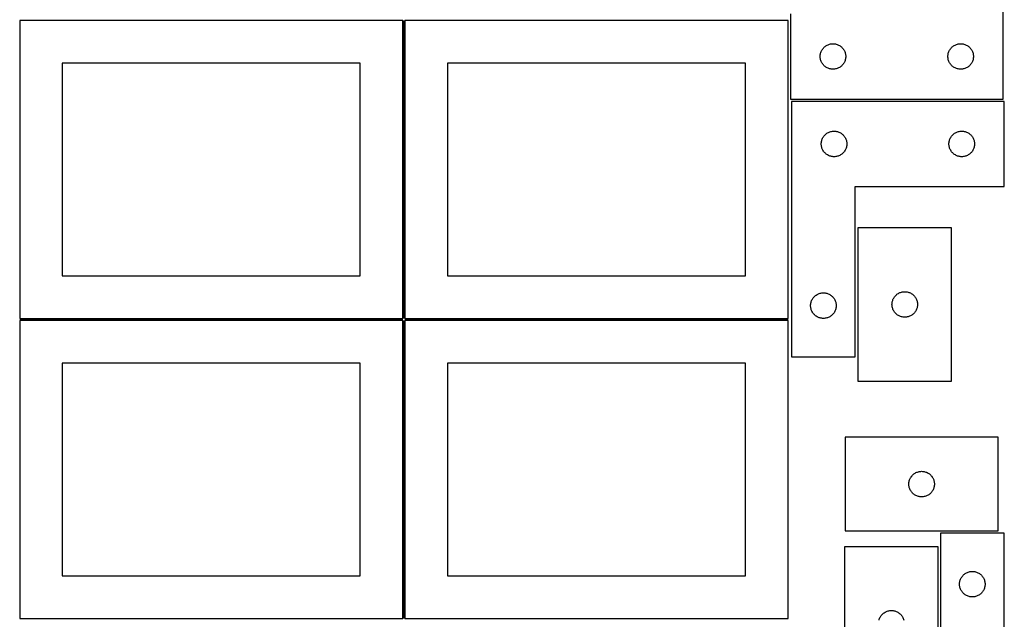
# Model space of a CAD drawing. Header units: millimetres. Extents: x 7 to 1243, y 7 to 2493.
# Tile 4 of 14: x 550 to 1243, y 852 to 1275. Entities that reach past the tile are written whole.
import ezdxf

# ---------------------------------------------------------------- set-up
doc = ezdxf.new("R2010")
doc.units = ezdxf.units.MM
doc.layers.add('COMMON', color=5, linetype='CONTINUOUS', true_color=0x0000ff)
doc.layers.add('CUT', color=7, linetype='CONTINUOUS', true_color=0x000000)

msp = doc.modelspace()

# ---------------------------------------------------------------- linework, layer by layer
at = {"layer": 'COMMON'}
for p, q in [((820.312896, 1274.050694), (820.312896, 1064.0629)), ((549.562896, 1063.312899), (819.562896, 1063.312899)), ((820.312896, 1062.550693), (820.312896, 852.562899)), ((821.062897, 1063.300693), (1091.062897, 1063.300693))]:
    msp.add_line(p, q, dxfattribs=at)
at = {"layer": 'CUT'}
for p, q in [((1242.727686, 1218.726839), (1242.727686, 1398.726839)), ((1092.727686, 1278.726839), (1092.727686, 1218.726839)), ((819.562896, 1274.0629), (549.562896, 1274.0629)), ((549.562896, 1274.0629), (549.562896, 1064.0629)), ((819.562896, 1064.0629), (819.562896, 1274.0629)), ((1091.062897, 1274.050694), (821.062897, 1274.050694)), ((821.062897, 1274.050694), (821.062897, 1064.050694)), ((1091.062897, 1064.050694), (1091.062897, 1274.050694)), ((1117.248833, 1255.867019), (1117.727554, 1256.210065)), ((1117.727554, 1256.210065), (1118.227686, 1256.521067)), ((1118.227686, 1256.521067), (1118.747088, 1256.798693)), ((1118.747088, 1256.798693), (1119.283535, 1257.041755)), ((1119.283535, 1257.041755), (1119.834731, 1257.24921)), ((1119.834731, 1257.24921), (1120.398315, 1257.420171)), ((1120.398315, 1257.420171), (1120.971873, 1257.553906)), ((1120.971873, 1257.553906), (1121.552951, 1257.649843)), ((1121.552951, 1257.649843), (1122.139058, 1257.707569)), ((1122.139058, 1257.707569), (1122.727686, 1257.726839)), ((1122.727686, 1257.726839), (1123.316314, 1257.707569)), ((1123.316314, 1257.707569), (1123.902422, 1257.649843)), ((1123.902422, 1257.649843), (1124.483499, 1257.553906)), ((1124.483499, 1257.553906), (1125.057058, 1257.420171)), ((1125.057058, 1257.420171), (1125.620641, 1257.24921)), ((1125.620641, 1257.24921), (1126.171837, 1257.041755)), ((1126.171837, 1257.041755), (1126.708284, 1256.798693)), ((1126.708284, 1256.798693), (1127.227686, 1256.521067)), ((1127.227686, 1256.521067), (1127.727818, 1256.210065)), ((1127.727818, 1256.210065), (1128.206539, 1255.867019)), ((1207.248833, 1255.867019), (1207.727554, 1256.210065)), ((1207.727554, 1256.210065), (1208.227686, 1256.521067)), ((1208.227686, 1256.521067), (1208.747088, 1256.798693)), ((1208.747088, 1256.798693), (1209.283535, 1257.041755)), ((1209.283535, 1257.041755), (1209.834731, 1257.24921)), ((1209.834731, 1257.24921), (1210.398315, 1257.420171)), ((1210.398315, 1257.420171), (1210.971873, 1257.553906)), ((1210.971873, 1257.553906), (1211.552951, 1257.649843)), ((1211.552951, 1257.649843), (1212.139058, 1257.707569)), ((1212.139058, 1257.707569), (1212.727686, 1257.726839)), ((1212.727686, 1257.726839), (1213.316314, 1257.707569)), ((1213.316314, 1257.707569), (1213.902422, 1257.649843)), ((1213.902422, 1257.649843), (1214.483499, 1257.553906)), ((1214.483499, 1257.553906), (1215.057058, 1257.420171)), ((1215.057058, 1257.420171), (1215.620641, 1257.24921)), ((1215.620641, 1257.24921), (1216.171837, 1257.041755)), ((1216.171837, 1257.041755), (1216.708284, 1256.798693)), ((1216.708284, 1256.798693), (1217.227686, 1256.521067)), ((1217.227686, 1256.521067), (1217.727818, 1256.210065)), ((1217.727818, 1256.210065), (1218.206539, 1255.867019)), ((1113.727686, 1248.726839), (1113.746956, 1249.315467)), ((1113.746956, 1249.315467), (1113.804682, 1249.901574)), ((1113.804682, 1249.901574), (1113.900619, 1250.482652)), ((1113.900619, 1250.482652), (1114.034354, 1251.05621)), ((1114.034354, 1251.05621), (1114.205315, 1251.619794)), ((1114.205315, 1251.619794), (1114.41277, 1252.17099)), ((1114.41277, 1252.17099), (1114.655832, 1252.707437)), ((1114.655832, 1252.707437), (1114.933458, 1253.226839)), ((1114.933458, 1253.226839), (1115.24446, 1253.726971)), ((1115.24446, 1253.726971), (1115.587506, 1254.205692)), ((1115.587506, 1254.205692), (1115.961128, 1254.660951)), ((1115.961128, 1254.660951), (1116.363725, 1255.0908)), ((1116.363725, 1255.0908), (1116.793574, 1255.493397)), ((1116.793574, 1255.493397), (1117.248833, 1255.867019)), ((1128.206539, 1255.867019), (1128.661799, 1255.493397)), ((1128.661799, 1255.493397), (1129.091647, 1255.0908)), ((1129.091647, 1255.0908), (1129.494245, 1254.660951)), ((1129.494245, 1254.660951), (1129.867866, 1254.205692)), ((1129.867866, 1254.205692), (1130.210913, 1253.726971)), ((1130.210913, 1253.726971), (1130.521915, 1253.226839)), ((1130.521915, 1253.226839), (1130.799541, 1252.707437)), ((1130.799541, 1252.707437), (1131.042602, 1252.17099)), ((1131.042602, 1252.17099), (1131.250057, 1251.619794)), ((1131.250057, 1251.619794), (1131.421019, 1251.05621)), ((1131.421019, 1251.05621), (1131.554754, 1250.482652)), ((1131.554754, 1250.482652), (1131.65069, 1249.901574)), ((1131.65069, 1249.901574), (1131.708417, 1249.315467)), ((1131.708417, 1249.315467), (1131.727686, 1248.726839)), ((1203.727686, 1248.726839), (1203.746956, 1249.315467)), ((1203.746956, 1249.315467), (1203.804682, 1249.901574)), ((1203.804682, 1249.901574), (1203.900619, 1250.482652)), ((1203.900619, 1250.482652), (1204.034354, 1251.05621)), ((1204.034354, 1251.05621), (1204.205315, 1251.619794)), ((1204.205315, 1251.619794), (1204.41277, 1252.17099)), ((1204.41277, 1252.17099), (1204.655832, 1252.707437)), ((1204.655832, 1252.707437), (1204.933458, 1253.226839)), ((1204.933458, 1253.226839), (1205.24446, 1253.726971)), ((1205.24446, 1253.726971), (1205.587506, 1254.205692)), ((1205.587506, 1254.205692), (1205.961128, 1254.660951)), ((1205.961128, 1254.660951), (1206.363725, 1255.0908)), ((1206.363725, 1255.0908), (1206.793574, 1255.493397)), ((1206.793574, 1255.493397), (1207.248833, 1255.867019)), ((1218.206539, 1255.867019), (1218.661799, 1255.493397)), ((1218.661799, 1255.493397), (1219.091647, 1255.0908)), ((1219.091647, 1255.0908), (1219.494245, 1254.660951)), ((1219.494245, 1254.660951), (1219.867866, 1254.205692)), ((1219.867866, 1254.205692), (1220.210913, 1253.726971)), ((1220.210913, 1253.726971), (1220.521915, 1253.226839)), ((1220.521915, 1253.226839), (1220.799541, 1252.707437)), ((1220.799541, 1252.707437), (1221.042602, 1252.17099)), ((1221.042602, 1252.17099), (1221.250057, 1251.619794)), ((1221.250057, 1251.619794), (1221.421019, 1251.05621)), ((1221.421019, 1251.05621), (1221.554754, 1250.482652)), ((1221.554754, 1250.482652), (1221.65069, 1249.901574)), ((1221.65069, 1249.901574), (1221.708417, 1249.315467)), ((1221.708417, 1249.315467), (1221.727686, 1248.726839)), ((789.562896, 1244.0629), (579.562896, 1244.0629)), ((579.562896, 1244.0629), (579.562896, 1094.0629)), ((789.562896, 1094.0629), (789.562896, 1244.0629)), ((1061.062897, 1244.050694), (851.062897, 1244.050694)), ((851.062897, 1244.050694), (851.062897, 1094.050694)), ((1061.062897, 1094.050694), (1061.062897, 1244.050694)), ((1113.746956, 1248.138211), (1113.727686, 1248.726839)), ((1113.804682, 1247.552103), (1113.746956, 1248.138211)), ((1113.900619, 1246.971026), (1113.804682, 1247.552103)), ((1114.034354, 1246.397467), (1113.900619, 1246.971026)), ((1114.205315, 1245.833884), (1114.034354, 1246.397467)), ((1114.41277, 1245.282688), (1114.205315, 1245.833884)), ((1114.655832, 1244.746241), (1114.41277, 1245.282688)), ((1114.933458, 1244.226839), (1114.655832, 1244.746241)), ((1115.24446, 1243.726707), (1114.933458, 1244.226839)), ((1115.587506, 1243.247986), (1115.24446, 1243.726707)), ((1115.961128, 1242.792726), (1115.587506, 1243.247986)), ((1116.363725, 1242.362878), (1115.961128, 1242.792726)), ((1116.793574, 1241.96028), (1116.363725, 1242.362878)), ((1129.091647, 1242.362878), (1128.661799, 1241.96028)), ((1129.494245, 1242.792726), (1129.091647, 1242.362878)), ((1129.867866, 1243.247986), (1129.494245, 1242.792726)), ((1130.210913, 1243.726707), (1129.867866, 1243.247986)), ((1130.521915, 1244.226839), (1130.210913, 1243.726707)), ((1130.799541, 1244.746241), (1130.521915, 1244.226839)), ((1131.042602, 1245.282688), (1130.799541, 1244.746241)), ((1131.250057, 1245.833884), (1131.042602, 1245.282688)), ((1131.421019, 1246.397467), (1131.250057, 1245.833884)), ((1131.554754, 1246.971026), (1131.421019, 1246.397467)), ((1131.65069, 1247.552103), (1131.554754, 1246.971026)), ((1131.708417, 1248.138211), (1131.65069, 1247.552103)), ((1131.727686, 1248.726839), (1131.708417, 1248.138211)), ((1203.746956, 1248.138211), (1203.727686, 1248.726839)), ((1203.804682, 1247.552103), (1203.746956, 1248.138211)), ((1203.900619, 1246.971026), (1203.804682, 1247.552103)), ((1204.034354, 1246.397467), (1203.900619, 1246.971026)), ((1204.205315, 1245.833884), (1204.034354, 1246.397467)), ((1204.41277, 1245.282688), (1204.205315, 1245.833884)), ((1204.655832, 1244.746241), (1204.41277, 1245.282688)), ((1204.933458, 1244.226839), (1204.655832, 1244.746241)), ((1205.24446, 1243.726707), (1204.933458, 1244.226839)), ((1205.587506, 1243.247986), (1205.24446, 1243.726707)), ((1205.961128, 1242.792726), (1205.587506, 1243.247986)), ((1206.363725, 1242.362878), (1205.961128, 1242.792726)), ((1206.793574, 1241.96028), (1206.363725, 1242.362878)), ((1219.091647, 1242.362878), (1218.661799, 1241.96028)), ((1219.494245, 1242.792726), (1219.091647, 1242.362878)), ((1219.867866, 1243.247986), (1219.494245, 1242.792726)), ((1220.210913, 1243.726707), (1219.867866, 1243.247986)), ((1220.521915, 1244.226839), (1220.210913, 1243.726707)), ((1220.799541, 1244.746241), (1220.521915, 1244.226839)), ((1221.042602, 1245.282688), (1220.799541, 1244.746241)), ((1221.250057, 1245.833884), (1221.042602, 1245.282688)), ((1221.421019, 1246.397467), (1221.250057, 1245.833884)), ((1221.554754, 1246.971026), (1221.421019, 1246.397467)), ((1221.65069, 1247.552103), (1221.554754, 1246.971026)), ((1221.708417, 1248.138211), (1221.65069, 1247.552103)), ((1221.727686, 1248.726839), (1221.708417, 1248.138211)), ((1117.248833, 1241.586659), (1116.793574, 1241.96028)), ((1117.727554, 1241.243612), (1117.248833, 1241.586659)), ((1118.227686, 1240.93261), (1117.727554, 1241.243612)), ((1118.747088, 1240.654984), (1118.227686, 1240.93261)), ((1119.283535, 1240.411923), (1118.747088, 1240.654984)), ((1119.834731, 1240.204468), (1119.283535, 1240.411923)), ((1120.398315, 1240.033506), (1119.834731, 1240.204468)), ((1120.971873, 1239.899771), (1120.398315, 1240.033506)), ((1121.552951, 1239.803835), (1120.971873, 1239.899771)), ((1122.139058, 1239.746108), (1121.552951, 1239.803835)), ((1122.727686, 1239.726839), (1122.139058, 1239.746108)), ((1123.316314, 1239.746108), (1122.727686, 1239.726839)), ((1123.902422, 1239.803835), (1123.316314, 1239.746108)), ((1124.483499, 1239.899771), (1123.902422, 1239.803835)), ((1125.057058, 1240.033506), (1124.483499, 1239.899771)), ((1125.620641, 1240.204468), (1125.057058, 1240.033506)), ((1126.171837, 1240.411923), (1125.620641, 1240.204468)), ((1126.708284, 1240.654984), (1126.171837, 1240.411923)), ((1127.227686, 1240.93261), (1126.708284, 1240.654984)), ((1127.727818, 1241.243612), (1127.227686, 1240.93261)), ((1128.206539, 1241.586659), (1127.727818, 1241.243612)), ((1128.661799, 1241.96028), (1128.206539, 1241.586659)), ((1207.248833, 1241.586659), (1206.793574, 1241.96028)), ((1207.727554, 1241.243612), (1207.248833, 1241.586659)), ((1208.227686, 1240.93261), (1207.727554, 1241.243612)), ((1208.747088, 1240.654984), (1208.227686, 1240.93261)), ((1209.283535, 1240.411923), (1208.747088, 1240.654984)), ((1209.834731, 1240.204468), (1209.283535, 1240.411923)), ((1210.398315, 1240.033506), (1209.834731, 1240.204468)), ((1210.971873, 1239.899771), (1210.398315, 1240.033506)), ((1211.552951, 1239.803835), (1210.971873, 1239.899771)), ((1212.139058, 1239.746108), (1211.552951, 1239.803835)), ((1212.727686, 1239.726839), (1212.139058, 1239.746108)), ((1213.316314, 1239.746108), (1212.727686, 1239.726839)), ((1213.902422, 1239.803835), (1213.316314, 1239.746108)), ((1214.483499, 1239.899771), (1213.902422, 1239.803835)), ((1215.057058, 1240.033506), (1214.483499, 1239.899771)), ((1215.620641, 1240.204468), (1215.057058, 1240.033506)), ((1216.171837, 1240.411923), (1215.620641, 1240.204468)), ((1216.708284, 1240.654984), (1216.171837, 1240.411923)), ((1217.227686, 1240.93261), (1216.708284, 1240.654984)), ((1217.727818, 1241.243612), (1217.227686, 1240.93261)), ((1218.206539, 1241.586659), (1217.727818, 1241.243612)), ((1218.661799, 1241.96028), (1218.206539, 1241.586659)), ((1092.727686, 1218.726839), (1242.727686, 1218.726839)), ((1093.483727, 1217.054593), (1093.483727, 1037.054593)), ((1243.483727, 1217.054593), (1093.483727, 1217.054593)), ((1243.483727, 1157.054593), (1243.483727, 1217.054593)), ((1117.119766, 1193.418554), (1117.549615, 1193.821151)), ((1117.549615, 1193.821151), (1118.004874, 1194.194773)), ((1118.004874, 1194.194773), (1118.483595, 1194.537819)), ((1118.483595, 1194.537819), (1118.983727, 1194.848821)), ((1118.983727, 1194.848821), (1119.503129, 1195.126447)), ((1119.503129, 1195.126447), (1120.039576, 1195.369509)), ((1120.039576, 1195.369509), (1120.590772, 1195.576964)), ((1120.590772, 1195.576964), (1121.154356, 1195.747925)), ((1121.154356, 1195.747925), (1121.727914, 1195.88166)), ((1121.727914, 1195.88166), (1122.308991, 1195.977596)), ((1122.308991, 1195.977596), (1122.895099, 1196.035323)), ((1122.895099, 1196.035323), (1123.483727, 1196.054593)), ((1123.483727, 1196.054593), (1124.072355, 1196.035323)), ((1124.072355, 1196.035323), (1124.658463, 1195.977596)), ((1124.658463, 1195.977596), (1125.23954, 1195.88166)), ((1125.23954, 1195.88166), (1125.813098, 1195.747925)), ((1125.813098, 1195.747925), (1126.376682, 1195.576964)), ((1126.376682, 1195.576964), (1126.927878, 1195.369509)), ((1126.927878, 1195.369509), (1127.464325, 1195.126447)), ((1127.464325, 1195.126447), (1127.983727, 1194.848821)), ((1127.983727, 1194.848821), (1128.483859, 1194.537819)), ((1128.483859, 1194.537819), (1128.96258, 1194.194773)), ((1128.96258, 1194.194773), (1129.417839, 1193.821151)), ((1129.417839, 1193.821151), (1129.847688, 1193.418554)), ((1207.119766, 1193.418554), (1207.549615, 1193.821151)), ((1207.549615, 1193.821151), (1208.004874, 1194.194773)), ((1208.004874, 1194.194773), (1208.483595, 1194.537819)), ((1208.483595, 1194.537819), (1208.983727, 1194.848821)), ((1208.983727, 1194.848821), (1209.503129, 1195.126447)), ((1209.503129, 1195.126447), (1210.039576, 1195.369509)), ((1210.039576, 1195.369509), (1210.590772, 1195.576964)), ((1210.590772, 1195.576964), (1211.154356, 1195.747925)), ((1211.154356, 1195.747925), (1211.727914, 1195.88166)), ((1211.727914, 1195.88166), (1212.308991, 1195.977596)), ((1212.308991, 1195.977596), (1212.895099, 1196.035323)), ((1212.895099, 1196.035323), (1213.483727, 1196.054593)), ((1213.483727, 1196.054593), (1214.072355, 1196.035323)), ((1214.072355, 1196.035323), (1214.658463, 1195.977596)), ((1214.658463, 1195.977596), (1215.23954, 1195.88166)), ((1215.23954, 1195.88166), (1215.813098, 1195.747925)), ((1215.813098, 1195.747925), (1216.376682, 1195.576964)), ((1216.376682, 1195.576964), (1216.927878, 1195.369509)), ((1216.927878, 1195.369509), (1217.464325, 1195.126447)), ((1217.464325, 1195.126447), (1217.983727, 1194.848821)), ((1217.983727, 1194.848821), (1218.483859, 1194.537819)), ((1218.483859, 1194.537819), (1218.96258, 1194.194773)), ((1218.96258, 1194.194773), (1219.417839, 1193.821151)), ((1219.417839, 1193.821151), (1219.847688, 1193.418554)), ((1114.483727, 1187.054593), (1114.502997, 1187.643221)), ((1114.502997, 1186.465965), (1114.483727, 1187.054593)), ((1114.502997, 1187.643221), (1114.560723, 1188.229328)), ((1114.560723, 1188.229328), (1114.656659, 1188.810406)), ((1114.656659, 1188.810406), (1114.790395, 1189.383964)), ((1114.790395, 1189.383964), (1114.961356, 1189.947548)), ((1114.961356, 1189.947548), (1115.168811, 1190.498744)), ((1115.168811, 1190.498744), (1115.411872, 1191.035191)), ((1115.411872, 1191.035191), (1115.689498, 1191.554593)), ((1115.689498, 1191.554593), (1116.0005, 1192.054725)), ((1116.0005, 1192.054725), (1116.343547, 1192.533446)), ((1116.343547, 1192.533446), (1116.717169, 1192.988705)), ((1116.717169, 1192.988705), (1117.119766, 1193.418554)), ((1129.847688, 1193.418554), (1130.250285, 1192.988705)), ((1130.250285, 1192.988705), (1130.623907, 1192.533446)), ((1130.623907, 1192.533446), (1130.966953, 1192.054725)), ((1130.966953, 1192.054725), (1131.277956, 1191.554593)), ((1131.277956, 1191.554593), (1131.555582, 1191.035191)), ((1131.555582, 1191.035191), (1131.798643, 1190.498744)), ((1131.798643, 1190.498744), (1132.006098, 1189.947548)), ((1132.006098, 1189.947548), (1132.177059, 1189.383964)), ((1132.177059, 1189.383964), (1132.310794, 1188.810406)), ((1132.310794, 1188.810406), (1132.406731, 1188.229328)), ((1132.406731, 1188.229328), (1132.464457, 1187.643221)), ((1132.464457, 1187.643221), (1132.483727, 1187.054593)), ((1132.483727, 1187.054593), (1132.464457, 1186.465965)), ((1204.483727, 1187.054593), (1204.502997, 1187.643221)), ((1204.502997, 1186.465965), (1204.483727, 1187.054593)), ((1204.502997, 1187.643221), (1204.560723, 1188.229328)), ((1204.560723, 1188.229328), (1204.656659, 1188.810406)), ((1204.656659, 1188.810406), (1204.790395, 1189.383964)), ((1204.790395, 1189.383964), (1204.961356, 1189.947548)), ((1204.961356, 1189.947548), (1205.168811, 1190.498744)), ((1205.168811, 1190.498744), (1205.411872, 1191.035191)), ((1205.411872, 1191.035191), (1205.689498, 1191.554593)), ((1205.689498, 1191.554593), (1206.0005, 1192.054725)), ((1206.0005, 1192.054725), (1206.343547, 1192.533446)), ((1206.343547, 1192.533446), (1206.717169, 1192.988705)), ((1206.717169, 1192.988705), (1207.119766, 1193.418554)), ((1219.847688, 1193.418554), (1220.250285, 1192.988705)), ((1220.250285, 1192.988705), (1220.623907, 1192.533446)), ((1220.623907, 1192.533446), (1220.966953, 1192.054725)), ((1220.966953, 1192.054725), (1221.277956, 1191.554593)), ((1221.277956, 1191.554593), (1221.555582, 1191.035191)), ((1221.555582, 1191.035191), (1221.798643, 1190.498744)), ((1221.798643, 1190.498744), (1222.006098, 1189.947548)), ((1222.006098, 1189.947548), (1222.177059, 1189.383964)), ((1222.177059, 1189.383964), (1222.310794, 1188.810406)), ((1222.310794, 1188.810406), (1222.406731, 1188.229328)), ((1222.406731, 1188.229328), (1222.464457, 1187.643221)), ((1222.464457, 1187.643221), (1222.483727, 1187.054593)), ((1222.483727, 1187.054593), (1222.464457, 1186.465965)), ((1114.560723, 1185.879857), (1114.502997, 1186.465965)), ((1114.656659, 1185.29878), (1114.560723, 1185.879857)), ((1114.790395, 1184.725221), (1114.656659, 1185.29878)), ((1114.961356, 1184.161638), (1114.790395, 1184.725221)), ((1115.168811, 1183.610442), (1114.961356, 1184.161638)), ((1115.411872, 1183.073995), (1115.168811, 1183.610442)), ((1115.689498, 1182.554593), (1115.411872, 1183.073995)), ((1116.0005, 1182.054461), (1115.689498, 1182.554593)), ((1116.343547, 1181.57574), (1116.0005, 1182.054461)), ((1116.717169, 1181.12048), (1116.343547, 1181.57574)), ((1117.119766, 1180.690632), (1116.717169, 1181.12048)), ((1117.549615, 1180.288034), (1117.119766, 1180.690632)), ((1118.004874, 1179.914413), (1117.549615, 1180.288034)), ((1118.483595, 1179.571366), (1118.004874, 1179.914413)), ((1128.96258, 1179.914413), (1128.483859, 1179.571366)), ((1129.417839, 1180.288034), (1128.96258, 1179.914413)), ((1129.847688, 1180.690632), (1129.417839, 1180.288034)), ((1130.250285, 1181.12048), (1129.847688, 1180.690632)), ((1130.623907, 1181.57574), (1130.250285, 1181.12048)), ((1130.966953, 1182.054461), (1130.623907, 1181.57574)), ((1131.277956, 1182.554593), (1130.966953, 1182.054461)), ((1131.555582, 1183.073995), (1131.277956, 1182.554593)), ((1131.798643, 1183.610442), (1131.555582, 1183.073995)), ((1132.006098, 1184.161638), (1131.798643, 1183.610442)), ((1132.177059, 1184.725221), (1132.006098, 1184.161638)), ((1132.310794, 1185.29878), (1132.177059, 1184.725221)), ((1132.406731, 1185.879857), (1132.310794, 1185.29878)), ((1132.464457, 1186.465965), (1132.406731, 1185.879857)), ((1204.560723, 1185.879857), (1204.502997, 1186.465965)), ((1204.656659, 1185.29878), (1204.560723, 1185.879857)), ((1204.790395, 1184.725221), (1204.656659, 1185.29878)), ((1204.961356, 1184.161638), (1204.790395, 1184.725221)), ((1205.168811, 1183.610442), (1204.961356, 1184.161638)), ((1205.411872, 1183.073995), (1205.168811, 1183.610442)), ((1205.689498, 1182.554593), (1205.411872, 1183.073995)), ((1206.0005, 1182.054461), (1205.689498, 1182.554593)), ((1206.343547, 1181.57574), (1206.0005, 1182.054461)), ((1206.717169, 1181.12048), (1206.343547, 1181.57574)), ((1207.119766, 1180.690632), (1206.717169, 1181.12048)), ((1207.549615, 1180.288034), (1207.119766, 1180.690632)), ((1208.004874, 1179.914413), (1207.549615, 1180.288034)), ((1208.483595, 1179.571366), (1208.004874, 1179.914413)), ((1218.96258, 1179.914413), (1218.483859, 1179.571366)), ((1219.417839, 1180.288034), (1218.96258, 1179.914413)), ((1219.847688, 1180.690632), (1219.417839, 1180.288034)), ((1220.250285, 1181.12048), (1219.847688, 1180.690632)), ((1220.623907, 1181.57574), (1220.250285, 1181.12048)), ((1220.966953, 1182.054461), (1220.623907, 1181.57574)), ((1221.277956, 1182.554593), (1220.966953, 1182.054461)), ((1221.555582, 1183.073995), (1221.277956, 1182.554593)), ((1221.798643, 1183.610442), (1221.555582, 1183.073995)), ((1222.006098, 1184.161638), (1221.798643, 1183.610442)), ((1222.177059, 1184.725221), (1222.006098, 1184.161638)), ((1222.310794, 1185.29878), (1222.177059, 1184.725221)), ((1222.406731, 1185.879857), (1222.310794, 1185.29878)), ((1222.464457, 1186.465965), (1222.406731, 1185.879857)), ((1118.983727, 1179.260364), (1118.483595, 1179.571366)), ((1119.503129, 1178.982738), (1118.983727, 1179.260364)), ((1120.039576, 1178.739677), (1119.503129, 1178.982738)), ((1120.590772, 1178.532222), (1120.039576, 1178.739677)), ((1121.154356, 1178.36126), (1120.590772, 1178.532222)), ((1121.727914, 1178.227525), (1121.154356, 1178.36126)), ((1122.308991, 1178.131589), (1121.727914, 1178.227525)), ((1122.895099, 1178.073862), (1122.308991, 1178.131589)), ((1123.483727, 1178.054593), (1122.895099, 1178.073862)), ((1124.072355, 1178.073862), (1123.483727, 1178.054593)), ((1124.658463, 1178.131589), (1124.072355, 1178.073862)), ((1125.23954, 1178.227525), (1124.658463, 1178.131589)), ((1125.813098, 1178.36126), (1125.23954, 1178.227525)), ((1126.376682, 1178.532222), (1125.813098, 1178.36126)), ((1126.927878, 1178.739677), (1126.376682, 1178.532222)), ((1127.464325, 1178.982738), (1126.927878, 1178.739677)), ((1127.983727, 1179.260364), (1127.464325, 1178.982738)), ((1128.483859, 1179.571366), (1127.983727, 1179.260364)), ((1208.983727, 1179.260364), (1208.483595, 1179.571366)), ((1209.503129, 1178.982738), (1208.983727, 1179.260364)), ((1210.039576, 1178.739677), (1209.503129, 1178.982738)), ((1210.590772, 1178.532222), (1210.039576, 1178.739677)), ((1211.154356, 1178.36126), (1210.590772, 1178.532222)), ((1211.727914, 1178.227525), (1211.154356, 1178.36126)), ((1212.308991, 1178.131589), (1211.727914, 1178.227525)), ((1212.895099, 1178.073862), (1212.308991, 1178.131589)), ((1213.483727, 1178.054593), (1212.895099, 1178.073862)), ((1214.072355, 1178.073862), (1213.483727, 1178.054593)), ((1214.658463, 1178.131589), (1214.072355, 1178.073862)), ((1215.23954, 1178.227525), (1214.658463, 1178.131589)), ((1215.813098, 1178.36126), (1215.23954, 1178.227525)), ((1216.376682, 1178.532222), (1215.813098, 1178.36126)), ((1216.927878, 1178.739677), (1216.376682, 1178.532222)), ((1217.464325, 1178.982738), (1216.927878, 1178.739677)), ((1217.983727, 1179.260364), (1217.464325, 1178.982738)), ((1218.483859, 1179.571366), (1217.983727, 1179.260364)), ((1138.483727, 1037.054593), (1138.483727, 1157.054593)), ((1138.483727, 1157.054593), (1243.483727, 1157.054593)), ((1206.326971, 1127.895052), (1140.326971, 1127.895052)), ((1140.326971, 1127.895052), (1140.326971, 1019.895052)), ((1206.326971, 1019.895052), (1206.326971, 1127.895052)), ((579.562896, 1094.0629), (789.562896, 1094.0629)), ((851.062897, 1094.050694), (1061.062897, 1094.050694)), ((1170.434016, 1082.417423), (1170.9976, 1082.588384)), ((1170.9976, 1082.588384), (1171.571158, 1082.722119)), ((1171.571158, 1082.722119), (1172.152236, 1082.818055)), ((1172.152236, 1082.818055), (1172.738343, 1082.875782)), ((1172.738343, 1082.875782), (1173.326971, 1082.895052)), ((1173.326971, 1082.895052), (1173.9156, 1082.875782)), ((1173.9156, 1082.875782), (1174.501707, 1082.818055)), ((1174.501707, 1082.818055), (1175.082784, 1082.722119)), ((1175.082784, 1082.722119), (1175.656343, 1082.588384)), ((1175.656343, 1082.588384), (1176.219927, 1082.417423)), ((1107.290395, 1075.383964), (1107.461356, 1075.947548)), ((1107.461356, 1075.947548), (1107.668811, 1076.498744)), ((1107.668811, 1076.498744), (1107.911872, 1077.035191)), ((1107.911872, 1077.035191), (1108.189498, 1077.554593)), ((1108.189498, 1077.554593), (1108.5005, 1078.054725)), ((1108.5005, 1078.054725), (1108.843547, 1078.533446)), ((1108.843547, 1078.533446), (1109.217169, 1078.988705)), ((1109.217169, 1078.988705), (1109.619766, 1079.418554)), ((1109.619766, 1079.418554), (1110.049615, 1079.821151)), ((1110.049615, 1079.821151), (1110.504874, 1080.194773)), ((1110.504874, 1080.194773), (1110.983595, 1080.537819)), ((1110.983595, 1080.537819), (1111.483727, 1080.848821)), ((1111.483727, 1080.848821), (1112.003129, 1081.126447)), ((1112.003129, 1081.126447), (1112.539576, 1081.369509)), ((1112.539576, 1081.369509), (1113.090772, 1081.576964)), ((1113.090772, 1081.576964), (1113.654356, 1081.747925)), ((1113.654356, 1081.747925), (1114.227914, 1081.88166)), ((1114.227914, 1081.88166), (1114.808991, 1081.977596)), ((1114.808991, 1081.977596), (1115.395099, 1082.035323)), ((1115.395099, 1082.035323), (1115.983727, 1082.054593)), ((1115.983727, 1082.054593), (1116.572355, 1082.035323)), ((1116.572355, 1082.035323), (1117.158463, 1081.977596)), ((1117.158463, 1081.977596), (1117.73954, 1081.88166)), ((1117.73954, 1081.88166), (1118.313098, 1081.747925)), ((1118.313098, 1081.747925), (1118.876682, 1081.576964)), ((1118.876682, 1081.576964), (1119.427878, 1081.369509)), ((1119.427878, 1081.369509), (1119.964325, 1081.126447)), ((1119.964325, 1081.126447), (1120.483727, 1080.848821)), ((1120.483727, 1080.848821), (1120.983859, 1080.537819)), ((1120.983859, 1080.537819), (1121.46258, 1080.194773)), ((1121.46258, 1080.194773), (1121.917839, 1079.821151)), ((1121.917839, 1079.821151), (1122.347688, 1079.418554)), ((1122.347688, 1079.418554), (1122.750285, 1078.988705)), ((1122.750285, 1078.988705), (1123.123907, 1078.533446)), ((1123.123907, 1078.533446), (1123.466953, 1078.054725)), ((1123.466953, 1078.054725), (1123.777956, 1077.554593)), ((1123.777956, 1077.554593), (1124.055582, 1077.035191)), ((1124.055582, 1077.035191), (1124.298643, 1076.498744)), ((1124.298643, 1076.498744), (1124.506098, 1075.947548)), ((1124.506098, 1075.947548), (1124.677059, 1075.383964)), ((1164.403968, 1075.069787), (1164.499904, 1075.650865)), ((1164.499904, 1075.650865), (1164.633639, 1076.224423)), ((1164.633639, 1076.224423), (1164.8046, 1076.788007)), ((1164.8046, 1076.788007), (1165.012056, 1077.339203)), ((1165.012056, 1077.339203), (1165.255117, 1077.87565)), ((1165.255117, 1077.87565), (1165.532743, 1078.395052)), ((1165.532743, 1078.395052), (1165.843745, 1078.895184)), ((1165.843745, 1078.895184), (1166.186791, 1079.373905)), ((1166.186791, 1079.373905), (1166.560413, 1079.829164)), ((1166.560413, 1079.829164), (1166.96301, 1080.259013)), ((1166.96301, 1080.259013), (1167.392859, 1080.66161)), ((1167.392859, 1080.66161), (1167.848118, 1081.035232)), ((1167.848118, 1081.035232), (1168.326839, 1081.378278)), ((1168.326839, 1081.378278), (1168.826971, 1081.68928)), ((1168.826971, 1081.68928), (1169.346373, 1081.966906)), ((1169.346373, 1081.966906), (1169.88282, 1082.209967)), ((1169.88282, 1082.209967), (1170.434016, 1082.417423)), ((1176.219927, 1082.417423), (1176.771122, 1082.209967)), ((1176.771122, 1082.209967), (1177.30757, 1081.966906)), ((1177.30757, 1081.966906), (1177.826971, 1081.68928)), ((1177.826971, 1081.68928), (1178.327103, 1081.378278)), ((1178.327103, 1081.378278), (1178.805824, 1081.035232)), ((1178.805824, 1081.035232), (1179.261084, 1080.66161)), ((1179.261084, 1080.66161), (1179.690932, 1080.259013)), ((1179.690932, 1080.259013), (1180.09353, 1079.829164)), ((1180.09353, 1079.829164), (1180.467151, 1079.373905)), ((1180.467151, 1079.373905), (1180.810198, 1078.895184)), ((1180.810198, 1078.895184), (1181.1212, 1078.395052)), ((1181.1212, 1078.395052), (1181.398826, 1077.87565)), ((1181.398826, 1077.87565), (1181.641887, 1077.339203)), ((1181.641887, 1077.339203), (1181.849343, 1076.788007)), ((1181.849343, 1076.788007), (1182.020304, 1076.224423)), ((1182.020304, 1076.224423), (1182.154039, 1075.650865)), ((1182.154039, 1075.650865), (1182.249975, 1075.069787)), ((1106.983727, 1073.054593), (1107.002997, 1073.643221)), ((1107.002997, 1072.465965), (1106.983727, 1073.054593)), ((1107.002997, 1073.643221), (1107.060723, 1074.229328)), ((1107.060723, 1071.879857), (1107.002997, 1072.465965)), ((1107.060723, 1074.229328), (1107.156659, 1074.810406)), ((1107.156659, 1071.29878), (1107.060723, 1071.879857)), ((1107.156659, 1074.810406), (1107.290395, 1075.383964)), ((1107.290395, 1070.725221), (1107.156659, 1071.29878)), ((1107.461356, 1070.161638), (1107.290395, 1070.725221)), ((1107.668811, 1069.610442), (1107.461356, 1070.161638)), ((1107.911872, 1069.073995), (1107.668811, 1069.610442)), ((1108.189498, 1068.554593), (1107.911872, 1069.073995)), ((1124.055582, 1069.073995), (1123.777956, 1068.554593)), ((1124.298643, 1069.610442), (1124.055582, 1069.073995)), ((1124.506098, 1070.161638), (1124.298643, 1069.610442)), ((1124.677059, 1070.725221), (1124.506098, 1070.161638)), ((1124.677059, 1075.383964), (1124.810794, 1074.810406)), ((1124.810794, 1071.29878), (1124.677059, 1070.725221)), ((1124.810794, 1074.810406), (1124.906731, 1074.229328)), ((1124.906731, 1071.879857), (1124.810794, 1071.29878)), ((1124.906731, 1074.229328), (1124.964457, 1073.643221)), ((1124.964457, 1072.465965), (1124.906731, 1071.879857)), ((1124.964457, 1073.643221), (1124.983727, 1073.054593)), ((1124.983727, 1073.054593), (1124.964457, 1072.465965)), ((1164.326971, 1073.895052), (1164.346241, 1074.48368)), ((1164.346241, 1073.306423), (1164.326971, 1073.895052)), ((1164.346241, 1074.48368), (1164.403968, 1075.069787)), ((1164.403968, 1072.720316), (1164.346241, 1073.306423)), ((1164.499904, 1072.139239), (1164.403968, 1072.720316)), ((1164.633639, 1071.56568), (1164.499904, 1072.139239)), ((1164.8046, 1071.002096), (1164.633639, 1071.56568)), ((1165.012056, 1070.450901), (1164.8046, 1071.002096)), ((1165.255117, 1069.914453), (1165.012056, 1070.450901)), ((1165.532743, 1069.395052), (1165.255117, 1069.914453)), ((1165.843745, 1068.89492), (1165.532743, 1069.395052)), ((1166.186791, 1068.416199), (1165.843745, 1068.89492)), ((1180.810198, 1068.89492), (1180.467151, 1068.416199)), ((1181.1212, 1069.395052), (1180.810198, 1068.89492)), ((1181.398826, 1069.914453), (1181.1212, 1069.395052)), ((1181.641887, 1070.450901), (1181.398826, 1069.914453)), ((1181.849343, 1071.002096), (1181.641887, 1070.450901)), ((1182.020304, 1071.56568), (1181.849343, 1071.002096)), ((1182.154039, 1072.139239), (1182.020304, 1071.56568)), ((1182.249975, 1072.720316), (1182.154039, 1072.139239)), ((1182.249975, 1075.069787), (1182.307702, 1074.48368)), ((1182.307702, 1073.306423), (1182.249975, 1072.720316)), ((1182.307702, 1074.48368), (1182.326971, 1073.895052)), ((1182.326971, 1073.895052), (1182.307702, 1073.306423)), ((549.562896, 1064.0629), (819.562896, 1064.0629)), ((819.562896, 1062.562899), (549.562896, 1062.562899)), ((549.562896, 1062.562899), (549.562896, 852.562899)), ((819.562896, 852.562899), (819.562896, 1062.562899)), ((821.062897, 1064.050694), (1091.062897, 1064.050694)), ((1091.062897, 1062.550693), (821.062897, 1062.550693)), ((821.062897, 1062.550693), (821.062897, 852.550693)), ((1091.062897, 852.550693), (1091.062897, 1062.550693)), ((1108.5005, 1068.054461), (1108.189498, 1068.554593)), ((1108.843547, 1067.57574), (1108.5005, 1068.054461)), ((1109.217169, 1067.12048), (1108.843547, 1067.57574)), ((1109.619766, 1066.690632), (1109.217169, 1067.12048)), ((1110.049615, 1066.288034), (1109.619766, 1066.690632)), ((1110.504874, 1065.914413), (1110.049615, 1066.288034)), ((1110.983595, 1065.571366), (1110.504874, 1065.914413)), ((1111.483727, 1065.260364), (1110.983595, 1065.571366)), ((1112.003129, 1064.982738), (1111.483727, 1065.260364)), ((1112.539576, 1064.739677), (1112.003129, 1064.982738)), ((1113.090772, 1064.532222), (1112.539576, 1064.739677)), ((1113.654356, 1064.36126), (1113.090772, 1064.532222)), ((1114.227914, 1064.227525), (1113.654356, 1064.36126)), ((1114.808991, 1064.131589), (1114.227914, 1064.227525)), ((1115.395099, 1064.073862), (1114.808991, 1064.131589)), ((1115.983727, 1064.054593), (1115.395099, 1064.073862)), ((1116.572355, 1064.073862), (1115.983727, 1064.054593)), ((1117.158463, 1064.131589), (1116.572355, 1064.073862)), ((1117.73954, 1064.227525), (1117.158463, 1064.131589)), ((1118.313098, 1064.36126), (1117.73954, 1064.227525)), ((1118.876682, 1064.532222), (1118.313098, 1064.36126)), ((1119.427878, 1064.739677), (1118.876682, 1064.532222)), ((1119.964325, 1064.982738), (1119.427878, 1064.739677)), ((1120.483727, 1065.260364), (1119.964325, 1064.982738)), ((1120.983859, 1065.571366), (1120.483727, 1065.260364)), ((1121.46258, 1065.914413), (1120.983859, 1065.571366)), ((1121.917839, 1066.288034), (1121.46258, 1065.914413)), ((1122.347688, 1066.690632), (1121.917839, 1066.288034)), ((1122.750285, 1067.12048), (1122.347688, 1066.690632)), ((1123.123907, 1067.57574), (1122.750285, 1067.12048)), ((1123.466953, 1068.054461), (1123.123907, 1067.57574)), ((1123.777956, 1068.554593), (1123.466953, 1068.054461)), ((1166.560413, 1067.960939), (1166.186791, 1068.416199)), ((1166.96301, 1067.531091), (1166.560413, 1067.960939)), ((1167.392859, 1067.128493), (1166.96301, 1067.531091)), ((1167.848118, 1066.754872), (1167.392859, 1067.128493)), ((1168.326839, 1066.411825), (1167.848118, 1066.754872)), ((1168.826971, 1066.100823), (1168.326839, 1066.411825)), ((1169.346373, 1065.823197), (1168.826971, 1066.100823)), ((1169.88282, 1065.580136), (1169.346373, 1065.823197)), ((1170.434016, 1065.37268), (1169.88282, 1065.580136)), ((1170.9976, 1065.201719), (1170.434016, 1065.37268)), ((1171.571158, 1065.067984), (1170.9976, 1065.201719)), ((1172.152236, 1064.972048), (1171.571158, 1065.067984)), ((1172.738343, 1064.914321), (1172.152236, 1064.972048)), ((1173.326971, 1064.895052), (1172.738343, 1064.914321)), ((1173.9156, 1064.914321), (1173.326971, 1064.895052)), ((1174.501707, 1064.972048), (1173.9156, 1064.914321)), ((1175.082784, 1065.067984), (1174.501707, 1064.972048)), ((1175.656343, 1065.201719), (1175.082784, 1065.067984)), ((1176.219927, 1065.37268), (1175.656343, 1065.201719)), ((1176.771122, 1065.580136), (1176.219927, 1065.37268)), ((1177.30757, 1065.823197), (1176.771122, 1065.580136)), ((1177.826971, 1066.100823), (1177.30757, 1065.823197)), ((1178.327103, 1066.411825), (1177.826971, 1066.100823)), ((1178.805824, 1066.754872), (1178.327103, 1066.411825)), ((1179.261084, 1067.128493), (1178.805824, 1066.754872)), ((1179.690932, 1067.531091), (1179.261084, 1067.128493)), ((1180.09353, 1067.960939), (1179.690932, 1067.531091)), ((1180.467151, 1068.416199), (1180.09353, 1067.960939)), ((1093.483727, 1037.054593), (1138.483727, 1037.054593)), ((789.562896, 1032.562899), (579.562896, 1032.562899)), ((579.562896, 1032.562899), (579.562896, 882.562899)), ((789.562896, 882.562899), (789.562896, 1032.562899)), ((1061.062897, 1032.550693), (851.062897, 1032.550693)), ((851.062897, 1032.550693), (851.062897, 882.550693)), ((1061.062897, 882.550693), (1061.062897, 1032.550693)), ((1140.326971, 1019.895052), (1206.326971, 1019.895052)), ((1239.225394, 980.230744), (1131.225394, 980.230744)), ((1131.225394, 980.230744), (1131.225394, 914.230744)), ((1239.225394, 914.230744), (1239.225394, 980.230744)), ((1176.703023, 950.1237), (1176.910478, 950.674895)), ((1176.910478, 950.674895), (1177.153539, 951.211343)), ((1177.153539, 951.211343), (1177.431165, 951.730744)), ((1177.431165, 951.730744), (1177.742167, 952.230876)), ((1177.742167, 952.230876), (1178.085214, 952.709597)), ((1178.085214, 952.709597), (1178.458836, 953.164857)), ((1178.458836, 953.164857), (1178.861433, 953.594705)), ((1178.861433, 953.594705), (1179.291282, 953.997303)), ((1179.291282, 953.997303), (1179.746541, 954.370924)), ((1179.746541, 954.370924), (1180.225262, 954.713971)), ((1180.225262, 954.713971), (1180.725394, 955.024973)), ((1180.725394, 955.024973), (1181.244796, 955.302599)), ((1181.244796, 955.302599), (1181.781243, 955.54566)), ((1181.781243, 955.54566), (1182.332439, 955.753116)), ((1182.332439, 955.753116), (1182.896023, 955.924077)), ((1182.896023, 955.924077), (1183.469581, 956.057812)), ((1183.469581, 956.057812), (1184.050658, 956.153748)), ((1184.050658, 956.153748), (1184.636766, 956.211475)), ((1184.636766, 956.211475), (1185.225394, 956.230744)), ((1185.225394, 956.230744), (1185.814022, 956.211475)), ((1185.814022, 956.211475), (1186.40013, 956.153748)), ((1186.40013, 956.153748), (1186.981207, 956.057812)), ((1186.981207, 956.057812), (1187.554765, 955.924077)), ((1187.554765, 955.924077), (1188.118349, 955.753116)), ((1188.118349, 955.753116), (1188.669545, 955.54566)), ((1188.669545, 955.54566), (1189.205992, 955.302599)), ((1189.205992, 955.302599), (1189.725394, 955.024973)), ((1189.725394, 955.024973), (1190.225526, 954.713971)), ((1190.225526, 954.713971), (1190.704247, 954.370924)), ((1190.704247, 954.370924), (1191.159506, 953.997303)), ((1191.159506, 953.997303), (1191.589355, 953.594705)), ((1191.589355, 953.594705), (1191.991952, 953.164857)), ((1191.991952, 953.164857), (1192.365574, 952.709597)), ((1192.365574, 952.709597), (1192.708621, 952.230876)), ((1192.708621, 952.230876), (1193.019623, 951.730744)), ((1193.019623, 951.730744), (1193.297249, 951.211343)), ((1193.297249, 951.211343), (1193.54031, 950.674895)), ((1193.54031, 950.674895), (1193.747765, 950.1237)), ((1176.225394, 947.230744), (1176.244664, 947.819373)), ((1176.244664, 946.642116), (1176.225394, 947.230744)), ((1176.244664, 947.819373), (1176.30239, 948.40548)), ((1176.30239, 946.056009), (1176.244664, 946.642116)), ((1176.30239, 948.40548), (1176.398326, 948.986557)), ((1176.398326, 945.474931), (1176.30239, 946.056009)), ((1176.398326, 948.986557), (1176.532062, 949.560116)), ((1176.532062, 944.901373), (1176.398326, 945.474931)), ((1176.532062, 949.560116), (1176.703023, 950.1237)), ((1176.703023, 944.337789), (1176.532062, 944.901373)), ((1176.910478, 943.786593), (1176.703023, 944.337789)), ((1177.153539, 943.250146), (1176.910478, 943.786593)), ((1193.54031, 943.786593), (1193.297249, 943.250146)), ((1193.747765, 944.337789), (1193.54031, 943.786593)), ((1193.747765, 950.1237), (1193.918726, 949.560116)), ((1193.918726, 944.901373), (1193.747765, 944.337789)), ((1193.918726, 949.560116), (1194.052462, 948.986557)), ((1194.052462, 945.474931), (1193.918726, 944.901373)), ((1194.052462, 948.986557), (1194.148398, 948.40548)), ((1194.148398, 946.056009), (1194.052462, 945.474931)), ((1194.148398, 948.40548), (1194.206124, 947.819373)), ((1194.206124, 946.642116), (1194.148398, 946.056009)), ((1194.206124, 947.819373), (1194.225394, 947.230744)), ((1194.225394, 947.230744), (1194.206124, 946.642116)), ((1177.431165, 942.730744), (1177.153539, 943.250146)), ((1177.742167, 942.230612), (1177.431165, 942.730744)), ((1178.085214, 941.751892), (1177.742167, 942.230612)), ((1178.458836, 941.296632), (1178.085214, 941.751892)), ((1178.861433, 940.866783), (1178.458836, 941.296632)), ((1179.291282, 940.464186), (1178.861433, 940.866783)), ((1179.746541, 940.090564), (1179.291282, 940.464186)), ((1180.225262, 939.747518), (1179.746541, 940.090564)), ((1180.725394, 939.436516), (1180.225262, 939.747518)), ((1181.244796, 939.15889), (1180.725394, 939.436516)), ((1181.781243, 938.915829), (1181.244796, 939.15889)), ((1182.332439, 938.708373), (1181.781243, 938.915829)), ((1182.896023, 938.537412), (1182.332439, 938.708373)), ((1183.469581, 938.403677), (1182.896023, 938.537412)), ((1184.050658, 938.307741), (1183.469581, 938.403677)), ((1184.636766, 938.250014), (1184.050658, 938.307741)), ((1185.225394, 938.230744), (1184.636766, 938.250014)), ((1185.814022, 938.250014), (1185.225394, 938.230744)), ((1186.40013, 938.307741), (1185.814022, 938.250014)), ((1186.981207, 938.403677), (1186.40013, 938.307741)), ((1187.554765, 938.537412), (1186.981207, 938.403677)), ((1188.118349, 938.708373), (1187.554765, 938.537412)), ((1188.669545, 938.915829), (1188.118349, 938.708373)), ((1189.205992, 939.15889), (1188.669545, 938.915829)), ((1189.725394, 939.436516), (1189.205992, 939.15889)), ((1190.225526, 939.747518), (1189.725394, 939.436516)), ((1190.704247, 940.090564), (1190.225526, 939.747518)), ((1191.159506, 940.464186), (1190.704247, 940.090564)), ((1191.589355, 940.866783), (1191.159506, 940.464186)), ((1191.991952, 941.296632), (1191.589355, 940.866783)), ((1192.365574, 941.751892), (1191.991952, 941.296632)), ((1192.708621, 942.230612), (1192.365574, 941.751892)), ((1193.019623, 942.730744), (1192.708621, 942.230612)), ((1193.297249, 943.250146), (1193.019623, 942.730744)), ((1131.225394, 914.230744), (1239.225394, 914.230744)), ((1243.43503, 912.671724), (1198.43503, 912.671724)), ((1198.43503, 912.671724), (1198.43503, 792.671724)), ((1243.43503, 732.671724), (1243.43503, 912.671724)), ((1196.920981, 903.080354), (1130.920981, 903.080354)), ((1130.920981, 903.080354), (1130.920981, 795.080354)), ((1196.920981, 795.080354), (1196.920981, 903.080354)), ((579.562896, 882.562899), (789.562896, 882.562899)), ((851.062897, 882.550693), (1061.062897, 882.550693)), ((1213.140802, 881.171724), (1213.451804, 881.671856)), ((1213.451804, 881.671856), (1213.79485, 882.150577)), ((1213.79485, 882.150577), (1214.168472, 882.605836)), ((1214.168472, 882.605836), (1214.571069, 883.035685)), ((1214.571069, 883.035685), (1215.000918, 883.438282)), ((1215.000918, 883.438282), (1215.456177, 883.811904)), ((1215.456177, 883.811904), (1215.934898, 884.154951)), ((1215.934898, 884.154951), (1216.43503, 884.465953)), ((1216.43503, 884.465953), (1216.954432, 884.743579)), ((1216.954432, 884.743579), (1217.490879, 884.98664)), ((1217.490879, 884.98664), (1218.042075, 885.194095)), ((1218.042075, 885.194095), (1218.605659, 885.365056)), ((1218.605659, 885.365056), (1219.179217, 885.498792)), ((1219.179217, 885.498792), (1219.760295, 885.594728)), ((1219.760295, 885.594728), (1220.346402, 885.652454)), ((1220.346402, 885.652454), (1220.93503, 885.671724)), ((1220.93503, 885.671724), (1221.523658, 885.652454)), ((1221.523658, 885.652454), (1222.109766, 885.594728)), ((1222.109766, 885.594728), (1222.690843, 885.498792)), ((1222.690843, 885.498792), (1223.264402, 885.365056)), ((1223.264402, 885.365056), (1223.827985, 885.194095)), ((1223.827985, 885.194095), (1224.379181, 884.98664)), ((1224.379181, 884.98664), (1224.915629, 884.743579)), ((1224.915629, 884.743579), (1225.43503, 884.465953)), ((1225.43503, 884.465953), (1225.935162, 884.154951)), ((1225.935162, 884.154951), (1226.413883, 883.811904)), ((1226.413883, 883.811904), (1226.869143, 883.438282)), ((1226.869143, 883.438282), (1227.298991, 883.035685)), ((1227.298991, 883.035685), (1227.701589, 882.605836)), ((1227.701589, 882.605836), (1228.07521, 882.150577)), ((1228.07521, 882.150577), (1228.418257, 881.671856)), ((1228.418257, 881.671856), (1228.729259, 881.171724)), ((1211.93503, 876.671724), (1211.9543, 877.260352)), ((1211.9543, 876.083096), (1211.93503, 876.671724)), ((1211.9543, 877.260352), (1212.012027, 877.84646)), ((1212.012027, 875.496988), (1211.9543, 876.083096)), ((1212.012027, 877.84646), (1212.107963, 878.427537)), ((1212.107963, 874.915911), (1212.012027, 875.496988)), ((1212.107963, 878.427537), (1212.241698, 879.001095)), ((1212.241698, 874.342353), (1212.107963, 874.915911)), ((1212.241698, 879.001095), (1212.412659, 879.564679)), ((1212.412659, 873.778769), (1212.241698, 874.342353)), ((1212.412659, 879.564679), (1212.620114, 880.115875)), ((1212.620114, 880.115875), (1212.863176, 880.652322)), ((1212.863176, 880.652322), (1213.140802, 881.171724)), ((1228.729259, 881.171724), (1229.006885, 880.652322)), ((1229.006885, 880.652322), (1229.249946, 880.115875)), ((1229.249946, 880.115875), (1229.457401, 879.564679)), ((1229.457401, 879.564679), (1229.628363, 879.001095)), ((1229.628363, 874.342353), (1229.457401, 873.778769)), ((1229.628363, 879.001095), (1229.762098, 878.427537)), ((1229.762098, 874.915911), (1229.628363, 874.342353)), ((1229.762098, 878.427537), (1229.858034, 877.84646)), ((1229.858034, 875.496988), (1229.762098, 874.915911)), ((1229.858034, 877.84646), (1229.915761, 877.260352)), ((1229.915761, 876.083096), (1229.858034, 875.496988)), ((1229.915761, 877.260352), (1229.93503, 876.671724)), ((1229.93503, 876.671724), (1229.915761, 876.083096)), ((1212.620114, 873.227573), (1212.412659, 873.778769)), ((1212.863176, 872.691126), (1212.620114, 873.227573)), ((1213.140802, 872.171724), (1212.863176, 872.691126)), ((1213.451804, 871.671592), (1213.140802, 872.171724)), ((1213.79485, 871.192871), (1213.451804, 871.671592)), ((1214.168472, 870.737612), (1213.79485, 871.192871)), ((1214.571069, 870.307763), (1214.168472, 870.737612)), ((1215.000918, 869.905166), (1214.571069, 870.307763)), ((1215.456177, 869.531544), (1215.000918, 869.905166)), ((1215.934898, 869.188498), (1215.456177, 869.531544)), ((1216.43503, 868.877495), (1215.934898, 869.188498)), ((1216.954432, 868.599869), (1216.43503, 868.877495)), ((1217.490879, 868.356808), (1216.954432, 868.599869)), ((1218.042075, 868.149353), (1217.490879, 868.356808)), ((1218.605659, 867.978392), (1218.042075, 868.149353)), ((1219.179217, 867.844656), (1218.605659, 867.978392)), ((1219.760295, 867.74872), (1219.179217, 867.844656)), ((1220.346402, 867.690994), (1219.760295, 867.74872)), ((1220.93503, 867.671724), (1220.346402, 867.690994)), ((1221.523658, 867.690994), (1220.93503, 867.671724)), ((1222.109766, 867.74872), (1221.523658, 867.690994)), ((1222.690843, 867.844656), (1222.109766, 867.74872)), ((1223.264402, 867.978392), (1222.690843, 867.844656)), ((1223.827985, 868.149353), (1223.264402, 867.978392)), ((1224.379181, 868.356808), (1223.827985, 868.149353)), ((1224.915629, 868.599869), (1224.379181, 868.356808)), ((1225.43503, 868.877495), (1224.915629, 868.599869)), ((1225.935162, 869.188498), (1225.43503, 868.877495)), ((1226.413883, 869.531544), (1225.935162, 869.188498)), ((1226.869143, 869.905166), (1226.413883, 869.531544)), ((1227.298991, 870.307763), (1226.869143, 869.905166)), ((1227.701589, 870.737612), (1227.298991, 870.307763)), ((1228.07521, 871.192871), (1227.701589, 870.737612)), ((1228.418257, 871.671592), (1228.07521, 871.192871)), ((1228.729259, 872.171724), (1228.418257, 871.671592)), ((1229.006885, 872.691126), (1228.729259, 872.171724)), ((1229.249946, 873.227573), (1229.006885, 872.691126)), ((1229.457401, 873.778769), (1229.249946, 873.227573)), ((1155.849126, 853.060953), (1156.126752, 853.580354)), ((1156.126752, 853.580354), (1156.437754, 854.080486)), ((1156.437754, 854.080486), (1156.780801, 854.559207)), ((1156.780801, 854.559207), (1157.154422, 855.014467)), ((1157.154422, 855.014467), (1157.55702, 855.444315)), ((1157.55702, 855.444315), (1157.986868, 855.846913)), ((1157.986868, 855.846913), (1158.442128, 856.220534)), ((1158.442128, 856.220534), (1158.920849, 856.563581)), ((1158.920849, 856.563581), (1159.420981, 856.874583)), ((1159.420981, 856.874583), (1159.940383, 857.152209)), ((1159.940383, 857.152209), (1160.47683, 857.39527)), ((1160.47683, 857.39527), (1161.028026, 857.602726)), ((1161.028026, 857.602726), (1161.591609, 857.773687)), ((1161.591609, 857.773687), (1162.165168, 857.907422)), ((1162.165168, 857.907422), (1162.746245, 858.003358)), ((1162.746245, 858.003358), (1163.332353, 858.061085)), ((1163.332353, 858.061085), (1163.920981, 858.080354)), ((1163.920981, 858.080354), (1164.509609, 858.061085)), ((1164.509609, 858.061085), (1165.095716, 858.003358)), ((1165.095716, 858.003358), (1165.676794, 857.907422)), ((1165.676794, 857.907422), (1166.250352, 857.773687)), ((1166.250352, 857.773687), (1166.813936, 857.602726)), ((1166.813936, 857.602726), (1167.365132, 857.39527)), ((1167.365132, 857.39527), (1167.901579, 857.152209)), ((1167.901579, 857.152209), (1168.420981, 856.874583)), ((1168.420981, 856.874583), (1168.921113, 856.563581)), ((1168.921113, 856.563581), (1169.399834, 856.220534)), ((1169.399834, 856.220534), (1169.855093, 855.846913)), ((1169.855093, 855.846913), (1170.284942, 855.444315)), ((1170.284942, 855.444315), (1170.687539, 855.014467)), ((1170.687539, 855.014467), (1171.061161, 854.559207)), ((1171.061161, 854.559207), (1171.404207, 854.080486)), ((1171.404207, 854.080486), (1171.715209, 853.580354)), ((1171.715209, 853.580354), (1171.992835, 853.060953)), ((549.562896, 852.562899), (819.562896, 852.562899)), ((821.062897, 852.550693), (1091.062897, 852.550693)), ((1155.227648, 851.409726), (1155.39861, 851.97331)), ((1155.39861, 851.97331), (1155.606065, 852.524505)), ((1155.606065, 852.524505), (1155.849126, 853.060953)), ((1171.992835, 853.060953), (1172.235897, 852.524505)), ((1172.235897, 852.524505), (1172.443352, 851.97331)), ((1172.443352, 851.97331), (1172.614313, 851.409726))]:
    msp.add_line(p, q, dxfattribs=at)

doc.saveas('drawing.dxf')
